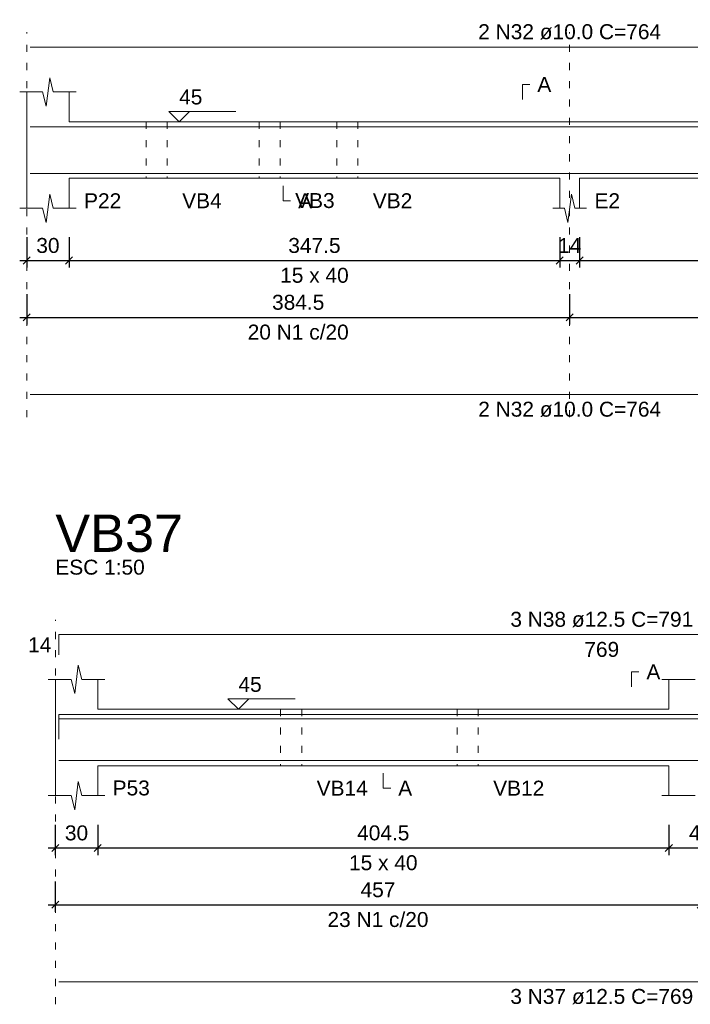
# Model space of a CAD drawing. Header units: millimetres. Extents: x 10906 to 25863, y 1966 to 4861.
# Tile 56 of 163: x 11260 to 11269, y 2992 to 3005. Entities that reach past the tile are written whole.
import ezdxf

# ---------------------------------------------------------------- set-up
doc = ezdxf.new("R2010")
doc.units = ezdxf.units.MM
doc.linetypes.add('DOT2', pattern=[3.175, 0, -3.175])
for name, color, linetype, lineweight in [('Descrição da armadura', 7, 'Continuous', 5), ('DT-Barras na forma', 40, 'Continuous', 5), ('DT-Barras rebatidas', 40, 'Continuous', 5), ('DT-Cotas', 4, 'Continuous', 5), ('DT-Forma', 5, 'Continuous', 5), ('DT-Pontilhado', 7, 'DOT2', 5), ('DT-Textos', 7, 'Continuous', 5), ('DT-Título', 7, 'Continuous', 20), ('Textos armaduras', 7, 'Continuous', 5)]:
    doc.layers.add(name, color=color, linetype=linetype, lineweight=lineweight)
doc.styles.add('Arial', font='arial.ttf')
doc.styles.get("Standard").update_dxf_attribs({"font": 'arial.ttf'})
doc.dimstyles.new('UM_50.000000', dxfattribs={"dimtxt": 0.18, "dimasz": 0.2, "dimexe": 0.2, "dimexo": 0.5, "dimgap": 0, "dimtad": 1, "dimtih": 1, "dimtoh": 1, "dimlfac": 50, "dimzin": 0, "dimdsep": 46, "dimtxsty": 'Standard', "dimcen": 0.09, "dimdle": 0.2, "dimclrd": 256, "dimclre": 256, "dimclrt": 7, "dimazin": 0, "dimtfac": 1, "dimtofl": 0, "dimtmove": 0, "dimatfit": 3, "dimfxl": 1, "dimtolj": 1, "dimtzin": 0, "dimarcsym": 0})

# ---------------------------------------------------------------- blocks, each defined once
blk = doc.blocks.new('_Oblique')
at = {"color": 0, "linetype": 'ByBlock', "lineweight": -2}
blk.add_line((-0.5, -0.5), (0.5, 0.5), dxfattribs=at)
blk = doc.blocks.new('*D272')
at = {"layer": 'Defpoints', "color": 0, "transparency": 16777216}
for p in [(11260.051, 3002.595), (11260.651, 3002.595), (11260.651, 3002.066)]:
    blk.add_point(p, dxfattribs=at)
at = {"layer": 'DT-Cotas', "lineweight": -2, "transparency": 16777216}
for p, q in [((11260.051, 3002.395), (11260.051, 3001.966)), ((11260.651, 3002.395), (11260.651, 3001.966)), ((11259.951, 3002.066), (11260.751, 3002.066))]:
    blk.add_line(p, q, dxfattribs=at)
at = {"layer": 'DT-Cotas', "lineweight": -2, "transparency": 16777216, "xscale": 0.1, "yscale": 0.1, "zscale": 0.1, "rotation": 180}
blk.add_blockref('_Oblique', (11260.051, 3002.066), dxfattribs=at)
at = {"layer": 'DT-Cotas', "lineweight": -2, "transparency": 16777216, "xscale": 0.1, "yscale": 0.1, "zscale": 0.1}
blk.add_blockref('_Oblique', (11260.651, 3002.066), dxfattribs=at)
at = {"layer": 'DT-Cotas', "color": 7, "transparency": 16777216, "insert": (11260.351, 3002.278), "char_height": 0.2118, "attachment_point": 5, "rotation": 0.0057, "style": 'Arial'}
blk.add_mtext('\\A1;30', dxfattribs=at)
blk = doc.blocks.new('*D273')
at = {"layer": 'Defpoints', "color": 0, "transparency": 16777216}
for p in [(11260.651, 3002.595), (11267.601, 3002.595), (11267.601, 3002.066)]:
    blk.add_point(p, dxfattribs=at)
at = {"layer": 'DT-Cotas', "lineweight": -2, "transparency": 16777216}
for p, q in [((11260.651, 3002.395), (11260.651, 3001.966)), ((11267.601, 3002.395), (11267.601, 3001.966)), ((11260.551, 3002.066), (11267.701, 3002.066))]:
    blk.add_line(p, q, dxfattribs=at)
at = {"layer": 'DT-Cotas', "lineweight": -2, "transparency": 16777216, "xscale": 0.1, "yscale": 0.1, "zscale": 0.1, "rotation": 180}
blk.add_blockref('_Oblique', (11260.651, 3002.066), dxfattribs=at)
at = {"layer": 'DT-Cotas', "lineweight": -2, "transparency": 16777216, "xscale": 0.1, "yscale": 0.1, "zscale": 0.1}
blk.add_blockref('_Oblique', (11267.601, 3002.066), dxfattribs=at)
at = {"layer": 'DT-Cotas', "color": 7, "transparency": 16777216, "insert": (11264.126, 3002.278), "char_height": 0.2118, "attachment_point": 5, "rotation": 0.0057, "style": 'Arial'}
blk.add_mtext('\\A1;347.5', dxfattribs=at)
blk = doc.blocks.new('*D274')
at = {"layer": 'Defpoints', "color": 0, "transparency": 16777216}
for p in [(11267.601, 3002.595), (11267.881, 3002.595), (11267.881, 3002.066)]:
    blk.add_point(p, dxfattribs=at)
at = {"layer": 'DT-Cotas', "lineweight": -2, "transparency": 16777216}
for p, q in [((11267.601, 3002.395), (11267.601, 3001.966)), ((11267.881, 3002.395), (11267.881, 3001.966)), ((11267.501, 3002.066), (11267.981, 3002.066))]:
    blk.add_line(p, q, dxfattribs=at)
at = {"layer": 'DT-Cotas', "lineweight": -2, "transparency": 16777216, "xscale": 0.1, "yscale": 0.1, "zscale": 0.1, "rotation": 180}
blk.add_blockref('_Oblique', (11267.601, 3002.066), dxfattribs=at)
at = {"layer": 'DT-Cotas', "lineweight": -2, "transparency": 16777216, "xscale": 0.1, "yscale": 0.1, "zscale": 0.1}
blk.add_blockref('_Oblique', (11267.881, 3002.066), dxfattribs=at)
at = {"layer": 'DT-Cotas', "color": 7, "transparency": 16777216, "insert": (11267.741, 3002.278), "char_height": 0.2118, "attachment_point": 5, "rotation": 0.0057, "style": 'Arial'}
blk.add_mtext('\\A1;14', dxfattribs=at)
blk = doc.blocks.new('*D275')
at = {"layer": 'Defpoints', "color": 0, "transparency": 16777216}
for p in [(11267.881, 3002.595), (11274.831, 3002.595), (11274.831, 3002.066)]:
    blk.add_point(p, dxfattribs=at)
at = {"layer": 'DT-Cotas', "lineweight": -2, "transparency": 16777216}
for p, q in [((11267.881, 3002.395), (11267.881, 3001.966)), ((11274.831, 3002.395), (11274.831, 3001.966)), ((11267.781, 3002.066), (11274.931, 3002.066))]:
    blk.add_line(p, q, dxfattribs=at)
at = {"layer": 'DT-Cotas', "lineweight": -2, "transparency": 16777216, "xscale": 0.1, "yscale": 0.1, "zscale": 0.1, "rotation": 180}
blk.add_blockref('_Oblique', (11267.881, 3002.066), dxfattribs=at)
at = {"layer": 'DT-Cotas', "lineweight": -2, "transparency": 16777216, "xscale": 0.1, "yscale": 0.1, "zscale": 0.1}
blk.add_blockref('_Oblique', (11274.831, 3002.066), dxfattribs=at)
at = {"layer": 'DT-Cotas', "color": 7, "transparency": 16777216, "insert": (11271.356, 3002.278), "char_height": 0.2118, "attachment_point": 5, "rotation": 0.0057, "style": 'Arial'}
blk.add_mtext('\\A1;347.5', dxfattribs=at)
blk = doc.blocks.new('*D277')
at = {"layer": 'Defpoints', "color": 0, "transparency": 16777216}
for p in [(11260.051, 3001.79), (11267.741, 3001.79), (11267.741, 3001.261)]:
    blk.add_point(p, dxfattribs=at)
at = {"layer": 'DT-Cotas', "lineweight": -2, "transparency": 16777216}
for p, q in [((11260.051, 3001.59), (11260.051, 3001.161)), ((11267.741, 3001.59), (11267.741, 3001.161)), ((11259.951, 3001.261), (11267.841, 3001.261))]:
    blk.add_line(p, q, dxfattribs=at)
at = {"layer": 'DT-Cotas', "lineweight": -2, "transparency": 16777216, "xscale": 0.1, "yscale": 0.1, "zscale": 0.1, "rotation": 180}
blk.add_blockref('_Oblique', (11260.051, 3001.261), dxfattribs=at)
at = {"layer": 'DT-Cotas', "lineweight": -2, "transparency": 16777216, "xscale": 0.1, "yscale": 0.1, "zscale": 0.1}
blk.add_blockref('_Oblique', (11267.741, 3001.261), dxfattribs=at)
at = {"layer": 'DT-Cotas', "color": 7, "transparency": 16777216, "insert": (11263.896, 3001.473), "char_height": 0.2118, "attachment_point": 5, "rotation": 0.0057, "style": 'Arial'}
blk.add_mtext('\\A1;384.5', dxfattribs=at)
blk = doc.blocks.new('*D278')
at = {"layer": 'Defpoints', "color": 0, "transparency": 16777216}
for p in [(11267.741, 3001.79), (11275.431, 3001.79), (11275.431, 3001.261)]:
    blk.add_point(p, dxfattribs=at)
at = {"layer": 'DT-Cotas', "lineweight": -2, "transparency": 16777216}
for p, q in [((11267.741, 3001.59), (11267.741, 3001.161)), ((11275.431, 3001.59), (11275.431, 3001.161)), ((11267.641, 3001.261), (11275.531, 3001.261))]:
    blk.add_line(p, q, dxfattribs=at)
at = {"layer": 'DT-Cotas', "lineweight": -2, "transparency": 16777216, "xscale": 0.1, "yscale": 0.1, "zscale": 0.1, "rotation": 180}
blk.add_blockref('_Oblique', (11267.741, 3001.261), dxfattribs=at)
at = {"layer": 'DT-Cotas', "lineweight": -2, "transparency": 16777216, "xscale": 0.1, "yscale": 0.1, "zscale": 0.1}
blk.add_blockref('_Oblique', (11275.431, 3001.261), dxfattribs=at)
at = {"layer": 'DT-Cotas', "color": 7, "transparency": 16777216, "insert": (11271.586, 3001.473), "char_height": 0.2118, "attachment_point": 5, "rotation": 0.0057, "style": 'Arial'}
blk.add_mtext('\\A1;384.5', dxfattribs=at)
blk = doc.blocks.new('*D341')
at = {"layer": 'Defpoints', "color": 0, "transparency": 16777216}
for p in [(11260.456, 2994.273), (11261.056, 2994.273), (11261.056, 2993.744)]:
    blk.add_point(p, dxfattribs=at)
at = {"layer": 'DT-Cotas', "lineweight": -2, "transparency": 16777216}
for p, q in [((11260.456, 2994.073), (11260.456, 2993.644)), ((11261.056, 2994.073), (11261.056, 2993.644)), ((11260.356, 2993.744), (11261.156, 2993.744))]:
    blk.add_line(p, q, dxfattribs=at)
at = {"layer": 'DT-Cotas', "lineweight": -2, "transparency": 16777216, "xscale": 0.1, "yscale": 0.1, "zscale": 0.1, "rotation": 180}
blk.add_blockref('_Oblique', (11260.456, 2993.744), dxfattribs=at)
at = {"layer": 'DT-Cotas', "lineweight": -2, "transparency": 16777216, "xscale": 0.1, "yscale": 0.1, "zscale": 0.1}
blk.add_blockref('_Oblique', (11261.056, 2993.744), dxfattribs=at)
at = {"layer": 'DT-Cotas', "color": 7, "transparency": 16777216, "insert": (11260.756, 2993.956), "char_height": 0.2118, "attachment_point": 5, "rotation": 0.0057, "style": 'Arial'}
blk.add_mtext('\\A1;30', dxfattribs=at)
blk = doc.blocks.new('*D342')
at = {"layer": 'Defpoints', "color": 0, "transparency": 16777216}
for p in [(11261.056, 2994.273), (11269.146, 2994.273), (11269.146, 2993.744)]:
    blk.add_point(p, dxfattribs=at)
at = {"layer": 'DT-Cotas', "lineweight": -2, "transparency": 16777216}
for p, q in [((11261.056, 2994.073), (11261.056, 2993.644)), ((11269.146, 2994.073), (11269.146, 2993.644)), ((11260.956, 2993.744), (11269.246, 2993.744))]:
    blk.add_line(p, q, dxfattribs=at)
at = {"layer": 'DT-Cotas', "lineweight": -2, "transparency": 16777216, "xscale": 0.1, "yscale": 0.1, "zscale": 0.1, "rotation": 180}
blk.add_blockref('_Oblique', (11261.056, 2993.744), dxfattribs=at)
at = {"layer": 'DT-Cotas', "lineweight": -2, "transparency": 16777216, "xscale": 0.1, "yscale": 0.1, "zscale": 0.1}
blk.add_blockref('_Oblique', (11269.146, 2993.744), dxfattribs=at)
at = {"layer": 'DT-Cotas', "color": 7, "transparency": 16777216, "insert": (11265.101, 2993.956), "char_height": 0.2118, "attachment_point": 5, "rotation": 0.0057, "style": 'Arial'}
blk.add_mtext('\\A1;404.5', dxfattribs=at)
blk = doc.blocks.new('*D343')
at = {"layer": 'Defpoints', "color": 0, "transparency": 16777216}
for p in [(11269.146, 2994.273), (11270.046, 2994.273), (11270.046, 2993.744)]:
    blk.add_point(p, dxfattribs=at)
at = {"layer": 'DT-Cotas', "lineweight": -2, "transparency": 16777216}
for p, q in [((11269.146, 2994.073), (11269.146, 2993.644)), ((11270.046, 2994.073), (11270.046, 2993.644)), ((11269.046, 2993.744), (11270.146, 2993.744))]:
    blk.add_line(p, q, dxfattribs=at)
at = {"layer": 'DT-Cotas', "lineweight": -2, "transparency": 16777216, "xscale": 0.1, "yscale": 0.1, "zscale": 0.1, "rotation": 180}
blk.add_blockref('_Oblique', (11269.146, 2993.744), dxfattribs=at)
at = {"layer": 'DT-Cotas', "lineweight": -2, "transparency": 16777216, "xscale": 0.1, "yscale": 0.1, "zscale": 0.1}
blk.add_blockref('_Oblique', (11270.046, 2993.744), dxfattribs=at)
at = {"layer": 'DT-Cotas', "color": 7, "transparency": 16777216, "insert": (11269.596, 2993.956), "char_height": 0.2118, "attachment_point": 5, "rotation": 0.0057, "style": 'Arial'}
blk.add_mtext('\\A1;45', dxfattribs=at)
blk = doc.blocks.new('*D346')
at = {"layer": 'Defpoints', "color": 0, "transparency": 16777216}
for p in [(11260.456, 2993.468), (11269.596, 2993.468), (11269.596, 2992.939)]:
    blk.add_point(p, dxfattribs=at)
at = {"layer": 'DT-Cotas', "lineweight": -2, "transparency": 16777216}
for p, q in [((11260.456, 2993.268), (11260.456, 2992.839)), ((11269.596, 2993.268), (11269.596, 2992.839)), ((11260.356, 2992.939), (11269.696, 2992.939))]:
    blk.add_line(p, q, dxfattribs=at)
at = {"layer": 'DT-Cotas', "lineweight": -2, "transparency": 16777216, "xscale": 0.1, "yscale": 0.1, "zscale": 0.1, "rotation": 180}
blk.add_blockref('_Oblique', (11260.456, 2992.939), dxfattribs=at)
at = {"layer": 'DT-Cotas', "lineweight": -2, "transparency": 16777216, "xscale": 0.1, "yscale": 0.1, "zscale": 0.1}
blk.add_blockref('_Oblique', (11269.596, 2992.939), dxfattribs=at)
at = {"layer": 'DT-Cotas', "color": 7, "transparency": 16777216, "insert": (11265.026, 2993.151), "char_height": 0.2118, "attachment_point": 5, "rotation": 0.0057, "style": 'Arial'}
blk.add_mtext('\\A1;457', dxfattribs=at)

msp = doc.modelspace()

# ---------------------------------------------------------------- linework, layer by layer
at = {"layer": 'DT-Barras na forma'}
for points in [[(11260.10122, 3003.96064), (11275.38122, 3003.96064)], [(11260.10122, 3003.30064), (11275.38122, 3003.30064)], [(11260.50619, 2995.34863), (11260.50619, 2995.63613), (11275.88619, 2995.63613), (11275.88619, 2995.34863)], [(11260.50619, 2995.28363), (11260.50619, 2995.57113), (11275.88619, 2995.57113), (11275.88619, 2995.28363)], [(11260.50619, 2994.98113), (11275.88619, 2994.98113)]]:
    msp.add_lwpolyline(points, dxfattribs=at)
at = {"layer": 'DT-Barras rebatidas'}
for p, q in [((11260.10122, 3005.09024), (11275.38122, 3005.09024)), ((11260.10122, 3000.166), (11275.38122, 3000.166)), ((11260.50619, 2996.47823), (11260.50619, 2996.76573)), ((11260.50619, 2996.76573), (11275.88619, 2996.76573)), ((11260.50619, 2991.84649), (11275.88619, 2991.84649))]:
    msp.add_line(p, q, dxfattribs=at)
at = {"layer": 'DT-Forma'}
for p, q in [((11260.32622, 3004.25424), (11260.37622, 3004.65424)), ((11260.37622, 3004.65424), (11260.42622, 3004.45424)), ((11259.95122, 3004.45424), (11260.27622, 3004.45424)), ((11260.05122, 3004.03064), (11260.05122, 3004.45424)), ((11260.27622, 3004.45424), (11260.32622, 3004.25424)), ((11260.42622, 3004.45424), (11260.75122, 3004.45424)), ((11260.65122, 3004.45424), (11260.65122, 3004.03064)), ((11260.65122, 3004.03064), (11261.74122, 3004.03064)), ((11261.74122, 3004.03064), (11262.04122, 3004.03064)), ((11262.04122, 3004.03064), (11263.34122, 3004.03064)), ((11263.34122, 3004.03064), (11263.64122, 3004.03064)), ((11263.64122, 3004.03064), (11264.44122, 3004.03064)), ((11264.44122, 3004.03064), (11264.74122, 3004.03064)), ((11264.74122, 3004.03064), (11267.60122, 3004.03064)), ((11267.60122, 3004.03064), (11267.88122, 3004.03064)), ((11267.88122, 3004.03064), (11274.83122, 3004.03064)), ((11260.05122, 3003.23064), (11260.05122, 3002.80704)), ((11260.65122, 3002.80704), (11260.65122, 3003.23064)), ((11260.65122, 3003.23064), (11261.74122, 3003.23064)), ((11261.74122, 3003.23064), (11262.04122, 3003.23064)), ((11262.04122, 3003.23064), (11263.34122, 3003.23064)), ((11263.34122, 3003.23064), (11263.64122, 3003.23064)), ((11263.64122, 3003.23064), (11264.44122, 3003.23064)), ((11264.44122, 3003.23064), (11264.74122, 3003.23064)), ((11264.74122, 3003.23064), (11267.60122, 3003.23064)), ((11267.60122, 3003.23064), (11267.60122, 3002.80704)), ((11267.88122, 3002.80704), (11267.88122, 3003.23064)), ((11267.88122, 3003.23064), (11274.83122, 3003.23064)), ((11260.32622, 3002.60704), (11260.37622, 3003.00704)), ((11260.37622, 3003.00704), (11260.42622, 3002.80704)), ((11267.71622, 3002.60704), (11267.76622, 3003.00704)), ((11267.76622, 3003.00704), (11267.81622, 3002.80704)), ((11259.95122, 3002.80704), (11260.27622, 3002.80704)), ((11260.27622, 3002.80704), (11260.32622, 3002.60704)), ((11260.42622, 3002.80704), (11260.75122, 3002.80704)), ((11267.50122, 3002.80704), (11267.66622, 3002.80704)), ((11267.66622, 3002.80704), (11267.71622, 3002.60704)), ((11267.81622, 3002.80704), (11267.98122, 3002.80704)), ((11260.73119, 2995.93223), (11260.78119, 2996.33223)), ((11260.78119, 2996.33223), (11260.83119, 2996.13223)), ((11260.35619, 2996.13223), (11260.68119, 2996.13223)), ((11260.45619, 2995.70863), (11260.45619, 2996.13223)), ((11260.68119, 2996.13223), (11260.73119, 2995.93223)), ((11260.83119, 2996.13223), (11261.15619, 2996.13223)), ((11261.05619, 2996.13223), (11261.05619, 2995.70863)), ((11269.04619, 2996.13223), (11269.52119, 2996.13223)), ((11269.14619, 2995.70863), (11269.14619, 2996.13223)), ((11261.05619, 2995.70863), (11263.64619, 2995.70863)), ((11263.64619, 2995.70863), (11263.94619, 2995.70863)), ((11263.94619, 2995.70863), (11266.14619, 2995.70863)), ((11266.14619, 2995.70863), (11266.44619, 2995.70863)), ((11266.44619, 2995.70863), (11269.14619, 2995.70863)), ((11260.45619, 2994.90863), (11260.45619, 2994.48503)), ((11261.05619, 2994.48503), (11261.05619, 2994.90863)), ((11261.05619, 2994.90863), (11263.64619, 2994.90863)), ((11263.64619, 2994.90863), (11263.94619, 2994.90863)), ((11263.94619, 2994.90863), (11266.14619, 2994.90863)), ((11266.14619, 2994.90863), (11266.44619, 2994.90863)), ((11266.44619, 2994.90863), (11269.14619, 2994.90863)), ((11269.14619, 2994.90863), (11269.14619, 2994.48503)), ((11260.73119, 2994.28503), (11260.78119, 2994.68503)), ((11260.78119, 2994.68503), (11260.83119, 2994.48503)), ((11260.35619, 2994.48503), (11260.68119, 2994.48503)), ((11260.68119, 2994.48503), (11260.73119, 2994.28503)), ((11260.83119, 2994.48503), (11261.15619, 2994.48503)), ((11269.04619, 2994.48503), (11269.52119, 2994.48503))]:
    msp.add_line(p, q, dxfattribs=at)
at = {"layer": 'DT-Forma', "linetype": 'Continuous'}
for p, q in [((11260.05122, 3003.23064), (11260.05122, 3004.03064)), ((11260.45619, 2994.90863), (11260.45619, 2995.70863))]:
    msp.add_line(p, q, dxfattribs=at)
at = {"layer": 'DT-Pontilhado', "ltscale": 0.05}
for p, q in [((11260.05122, 2999.8483), (11260.05122, 3005.30204)), ((11267.74122, 2999.8483), (11267.74122, 3005.30204)), ((11261.74122, 3004.03064), (11261.74122, 3003.23064)), ((11262.04122, 3004.03064), (11262.04122, 3003.23064)), ((11263.34122, 3004.03064), (11263.34122, 3003.23064)), ((11263.64122, 3004.03064), (11263.64122, 3003.23064)), ((11264.44122, 3004.03064), (11264.44122, 3003.23064)), ((11264.74122, 3004.03064), (11264.74122, 3003.23064)), ((11260.45619, 2991.52879), (11260.45619, 2996.97753)), ((11263.64619, 2995.70863), (11263.64619, 2994.90863)), ((11263.94619, 2995.70863), (11263.94619, 2994.90863)), ((11266.14619, 2995.70863), (11266.14619, 2994.90863)), ((11266.44619, 2995.70863), (11266.44619, 2994.90863))]:
    msp.add_line(p, q, dxfattribs=at)
at = {"layer": 'DT-Textos'}
for points in [[(11267.07172, 3004.34834), (11267.07172, 3004.56014), (11267.17762, 3004.56014)], [(11262.35822, 3004.1789), (11262.20996, 3004.03064), (11262.0617, 3004.1789), (11263.0148, 3004.1789)], [(11263.68322, 3003.12474), (11263.68322, 3002.91294), (11263.78912, 3002.91294)], [(11268.61669, 2996.02633), (11268.61669, 2996.23813), (11268.72259, 2996.23813)], [(11263.19819, 2995.85689), (11263.04993, 2995.70863), (11262.90167, 2995.85689), (11263.85477, 2995.85689)], [(11265.10119, 2994.80273), (11265.10119, 2994.59093), (11265.20709, 2994.59093)]]:
    msp.add_lwpolyline(points, dxfattribs=at)

# ---------------------------------------------------------------- texts
at = {"layer": 'Descrição da armadura', "linetype": 'Continuous', "char_height": 0.2118, "attachment_point": 8, "line_spacing_factor": 0.798, "style": 'Arial'}
for s, insert, width in [('2 N32 ø10.0 C=764', (11267.74122, 3005.19614), 5.1946527), ('20 N1 c/20', (11263.89622, 3000.9432), 2.8693417), ('2 N32 ø10.0 C=764', (11267.74122, 2999.8483), 5.1946527), ('3 N38 ø12.5 C=791', (11268.19619, 2996.87163), 5.1946527), ('23 N1 c/20', (11265.02619, 2992.62119), 2.8693417), ('3 N37 ø12.5 C=769', (11268.19619, 2991.52879), 5.1946527)]:
    msp.add_mtext(s, dxfattribs=dict(at, insert=insert, width=width))
at = {"layer": 'DT-Textos', "char_height": 0.2118, "line_spacing_factor": 0.798, "style": 'Arial'}
for s, insert, width, attachment_point in [('A', (11267.28352, 3004.45424), 0.296372, 7), ('45', (11262.20996, 3004.27421), 0.4942426, 7), ('P22', (11260.86302, 3002.80704), 0.7906146, 7), ('VB4', (11262.25302, 3002.80704), 0.8398653, 7), ('VB3', (11263.85302, 3002.80704), 0.8398653, 7), ('A', (11263.89502, 3002.80704), 0.296372, 7), ('VB2', (11264.95302, 3002.80704), 0.8398653, 7), ('E2', (11268.09302, 3002.80704), 0.5434933, 7), ('15 x 40', (11264.12622, 3001.74804), 1.45756, 8), ('ESC 1:50', (11260.45619, 2997.61293), 1.901901, 7), ('A', (11268.82849, 2996.13223), 0.296372, 7), ('45', (11263.04993, 2995.9522), 0.4942426, 7), ('P53', (11261.26799, 2994.48503), 0.7906146, 7), ('VB14', (11264.15799, 2994.48503), 1.0869866, 7), ('A', (11265.31299, 2994.48503), 0.296372, 7), ('VB12', (11266.65799, 2994.48503), 1.0869866, 7), ('15 x 40', (11265.10119, 2993.42603), 1.45756, 8)]:
    msp.add_mtext(s, dxfattribs=dict(at, insert=insert, width=width, attachment_point=attachment_point))
at = {"layer": 'DT-Título', "insert": (11260.45619, 2997.93063), "char_height": 0.5295, "width": 3.2609597, "attachment_point": 7, "line_spacing_factor": 0.798, "style": 'Arial'}
msp.add_mtext('VB37', dxfattribs=at)
at = {"layer": 'Textos armaduras', "linetype": 'Continuous', "char_height": 0.2118, "attachment_point": 7, "line_spacing_factor": 0.798, "style": 'Arial'}
for s, insert, width in [('14', (11260.07034, 2996.51608), 0.6599051), ('769', (11267.94873, 2996.44803), 0.9898577)]:
    msp.add_mtext(s, dxfattribs=dict(at, insert=insert, width=width))

# ---------------------------------------------------------------- dimensions: what is measured, and where the dimension line sits
at = {"layer": 'DT-Cotas'}
for base, p1, p2, picture, middle in [((11260.65122, 3002.06574), (11260.05122, 3002.59524), (11260.65122, 3002.59524), '*D272', (11260.35122, 3002.27754)), ((11267.60122, 3002.06574), (11260.65122, 3002.59524), (11267.60122, 3002.59524), '*D273', (11264.12622, 3002.27754)), ((11267.88122, 3002.06574), (11267.60122, 3002.59524), (11267.88122, 3002.59524), '*D274', (11267.74122, 3002.27754)), ((11274.83122, 3002.06574), (11267.88122, 3002.59524), (11274.83122, 3002.59524), '*D275', (11271.35622, 3002.27754)), ((11267.74122, 3001.2609), (11260.05122, 3001.7904), (11267.74122, 3001.7904), '*D277', (11263.89622, 3001.4727)), ((11275.43122, 3001.2609), (11267.74122, 3001.7904), (11275.43122, 3001.7904), '*D278', (11271.58622, 3001.4727)), ((11261.05619, 2993.74373), (11260.45619, 2994.27323), (11261.05619, 2994.27323), '*D341', (11260.75619, 2993.95553)), ((11269.14619, 2993.74373), (11261.05619, 2994.27323), (11269.14619, 2994.27323), '*D342', (11265.10119, 2993.95553)), ((11270.04619, 2993.74373), (11269.14619, 2994.27323), (11270.04619, 2994.27323), '*D343', (11269.59619, 2993.95553)), ((11269.59619, 2992.93889), (11260.45619, 2993.46839), (11269.59619, 2993.46839), '*D346', (11265.02619, 2993.15069))]:
    dim = msp.add_linear_dim(base=base, p1=p1, p2=p2, dimstyle='UM_50.000000', override={"dimtxt": 0.2118, "dimasz": 0.1, "dimexe": 0.1, "dimexo": 0.2, "dimtad": 1, "dimtih": 0, "dimtoh": 0, "dimdec": 1, "dimlfac": 50, "dimzin": 8, "dimtxsty": 'Arial', "dimblk": 'Oblique', "dimblk1": 'Oblique', "dimblk2": 'Oblique', "dimsah": 1, "dimdle": 0.1, "dimse1": 0, "dimse2": 0, "dimclrt": 7, "dimadec": 1, "dimazin": 3, "dimtmove": 2, "dimldrblk": 'Oblique'}, dxfattribs=at)
    dim.commit()
    dim.dimension.update_dxf_attribs({"geometry": picture, "text_midpoint": middle, "dimtype": 160, "text_rotation": 0.00573})

doc.saveas('drawing.dxf')
